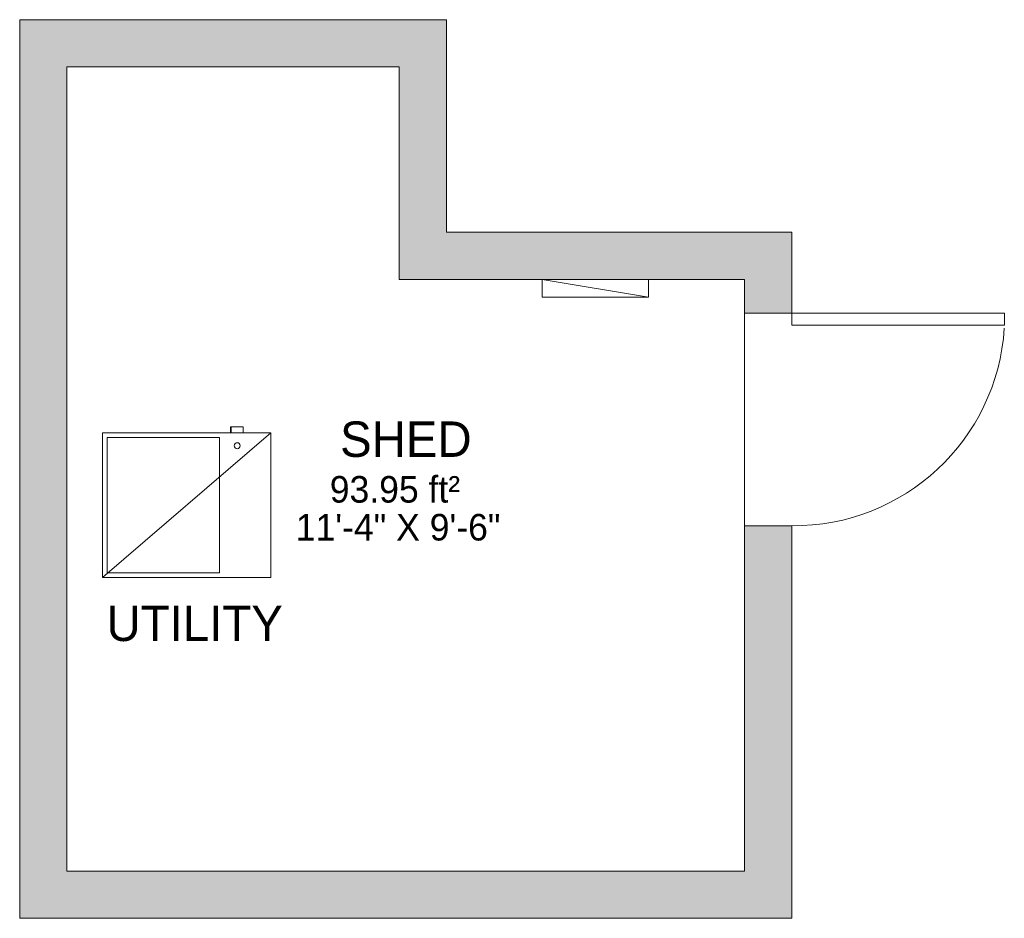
# Model space of a CAD drawing. Header units: inches. Extents: x 281 to 448, y 1152 to 1304.
import ezdxf

# ---------------------------------------------------------------- set-up
doc = ezdxf.new("R2010")
doc.units = ezdxf.units.IN
doc.header["$MEASUREMENT"] = 0
for name, color, linetype, lineweight in [('A-AREA-IDEN', 2, 'Continuous', 9), ('A-DOOR', 31, 'Continuous', 9), ('A-FLOR', 192, 'Continuous', 9), ('A-WALL', 90, 'Continuous', 9), ('A-WALL-PATT', 111, 'Continuous', 9), ('E-ELEC-EQPM', 71, 'Continuous', 9), ('G-ANNO-TEXT', 231, 'Continuous', 9), ('M-EQPM', 90, 'Continuous', 9)]:
    doc.layers.add(name, color=color, linetype=linetype, lineweight=lineweight)
doc.styles.add('Inter', font='txt', dxfattribs={"height": 4.5})
doc.styles.add('Inter_1', font='txt', dxfattribs={"height": 6})
doc.styles.add('Inter_B', font='txt', dxfattribs={"height": 6})

# ---------------------------------------------------------------- blocks, each defined once
blk = doc.blocks.new('Planitar - Single Door_Flush Panel - 3_-0_ x 6_-8_-4268432-Shed')
at = {"layer": 'A-DOOR', "lineweight": 18}
for p, q in [((15.99, -4), (15.99, -40)), ((18, -4), (15.99, -4)), ((18, -4), (18, -40)), ((18, -40), (15.99, -40))]:
    blk.add_line(p, q, dxfattribs=at)
at = {"layer": 'A-DOOR'}
blk.add_arc((17.77, -4.3), 35.77, 179.5194, 266.3656, dxfattribs=at)
blk = doc.blocks.new('Furnace - Default 1-3347137-Shed')
at = {"layer": 'M-EQPM'}
for p, q in [((-24.5, 0), (-24.5, -28.5)), ((0, 0), (-24.5, 0)), ((-24.5, 0), (0, -28.5)), ((-0.81, -0.81), (-23.69, -0.81)), ((-23.69, -0.81), (-23.69, -19.81)), ((-0.81, -19.81), (-0.81, -0.81)), ((0, -28.5), (0, 0)), ((-23.69, -19.81), (-0.81, -19.81)), ((1, -21.69), (0, -21.69)), ((1, -21.83), (0, -21.83)), ((1, -21.69), (1, -21.82)), ((1, -21.83), (1, -23.83)), ((0, -23.83), (1, -23.83)), ((-24.5, -28.5), (0, -28.5))]:
    blk.add_line(p, q, dxfattribs=at)
blk.add_circle((-2.18, -22.83), 0.5, dxfattribs=at)
blk = doc.blocks.new('Electrical Panel - Power Panel-4299006-Shed')
at = {"layer": 'E-ELEC-EQPM'}
for p, q in [((-15.96, 7), (2.04, 4)), ((-15.96, 7), (2.04, 7)), ((-15.96, 4), (-15.96, 7)), ((2.04, 4), (2.04, 7)), ((-15.96, 4), (2.04, 4))]:
    blk.add_line(p, q, dxfattribs=at)

msp = doc.modelspace()

# ---------------------------------------------------------------- hatches: boundary and pattern name
at = {"layer": 'A-WALL-PATT'}
for points in [[(353.16, 1296.48), (353.16, 1304.48), (280.91, 1304.48), (280.91, 1296.48), (345.16, 1296.48)], [(288.91, 1160.23), (288.91, 1296.48), (280.91, 1296.48), (280.91, 1160.23)], [(353.16, 1260.48), (353.16, 1296.48), (345.16, 1296.48), (345.16, 1260.48)], [(411.66, 1260.48), (411.66, 1268.48), (353.16, 1268.48), (353.16, 1260.48), (403.66, 1260.48)], [(343.94, 1152.23), (403.66, 1152.23), (403.66, 1160.23), (280.91, 1160.23), (280.91, 1152.23)]]:
    msp.add_hatch(color=9, dxfattribs=at).paths.add_polyline_path(points, flags=0)
h = msp.add_hatch(color=9, dxfattribs=at)
h.paths.add_polyline_path([(411.66, 1152.23), (411.66, 1218.73), (403.66, 1218.73), (403.66, 1152.23)], flags=0)
h.paths.add_polyline_path([(411.66, 1254.73), (411.66, 1260.48), (403.66, 1260.48), (403.66, 1254.73)], flags=0)

# ---------------------------------------------------------------- linework, layer by layer
at = {"layer": 'A-FLOR'}
msp.add_line((403.66, 1218.73), (403.66, 1254.73), dxfattribs=at)
at = {"layer": 'A-WALL'}
for p, q in [((353.16, 1304.48), (280.91, 1304.48)), ((280.91, 1304.48), (280.91, 1152.23)), ((353.16, 1268.48), (353.16, 1304.48)), ((288.91, 1296.48), (345.16, 1296.48)), ((288.91, 1160.23), (288.91, 1296.48)), ((345.16, 1296.48), (345.16, 1260.48)), ((411.66, 1268.48), (353.16, 1268.48)), ((411.66, 1254.73), (411.66, 1268.48)), ((345.16, 1260.48), (403.66, 1260.48)), ((403.66, 1260.48), (403.66, 1254.73)), ((403.66, 1254.73), (411.66, 1254.73)), ((403.66, 1218.73), (403.66, 1160.23)), ((411.66, 1218.73), (403.66, 1218.73)), ((411.66, 1152.23), (411.66, 1218.73)), ((403.66, 1160.23), (288.91, 1160.23)), ((280.91, 1152.23), (411.66, 1152.23))]:
    msp.add_line(p, q, dxfattribs=at)

# ---------------------------------------------------------------- block references
at = {"layer": 'A-DOOR', "rotation": 89.99999999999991}
msp.add_blockref('Planitar - Single Door_Flush Panel - 3_-0_ x 6_-8_-4268432-Shed', (407.66, 1236.73), dxfattribs=at)
at = {"layer": 'E-ELEC-EQPM', "rotation": 180}
msp.add_blockref('Electrical Panel - Power Panel-4299006-Shed', (371.44, 1264.48), dxfattribs=at)
at = {"layer": 'M-EQPM', "rotation": 89.9999999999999}
msp.add_blockref('Furnace - Default 1-3347137-Shed', (294.91, 1234.48), dxfattribs=at)

# ---------------------------------------------------------------- texts
at = {"layer": 'A-AREA-IDEN', "attachment_point": 1}
for s, insert, char_height, width, style in [('SHED', (335.16, 1236.41), 6, 26.664, 'Inter_B'), ('93.95 ft²', (333.42, 1227.16), 4.5, 30.906, 'Inter'), ('11\'-4" X 9\'-6"', (327.66, 1220.74), 4.5, 44.844, 'Inter')]:
    msp.add_mtext(s, dxfattribs=dict(at, insert=insert, char_height=char_height, width=width, style=style))
at = {"layer": 'G-ANNO-TEXT', "color": 7, "insert": (295.61, 1205.21), "char_height": 6, "width": 36.663, "attachment_point": 1, "style": 'Inter_1'}
msp.add_mtext('UTILITY', dxfattribs=at)

doc.saveas('drawing.dxf')
